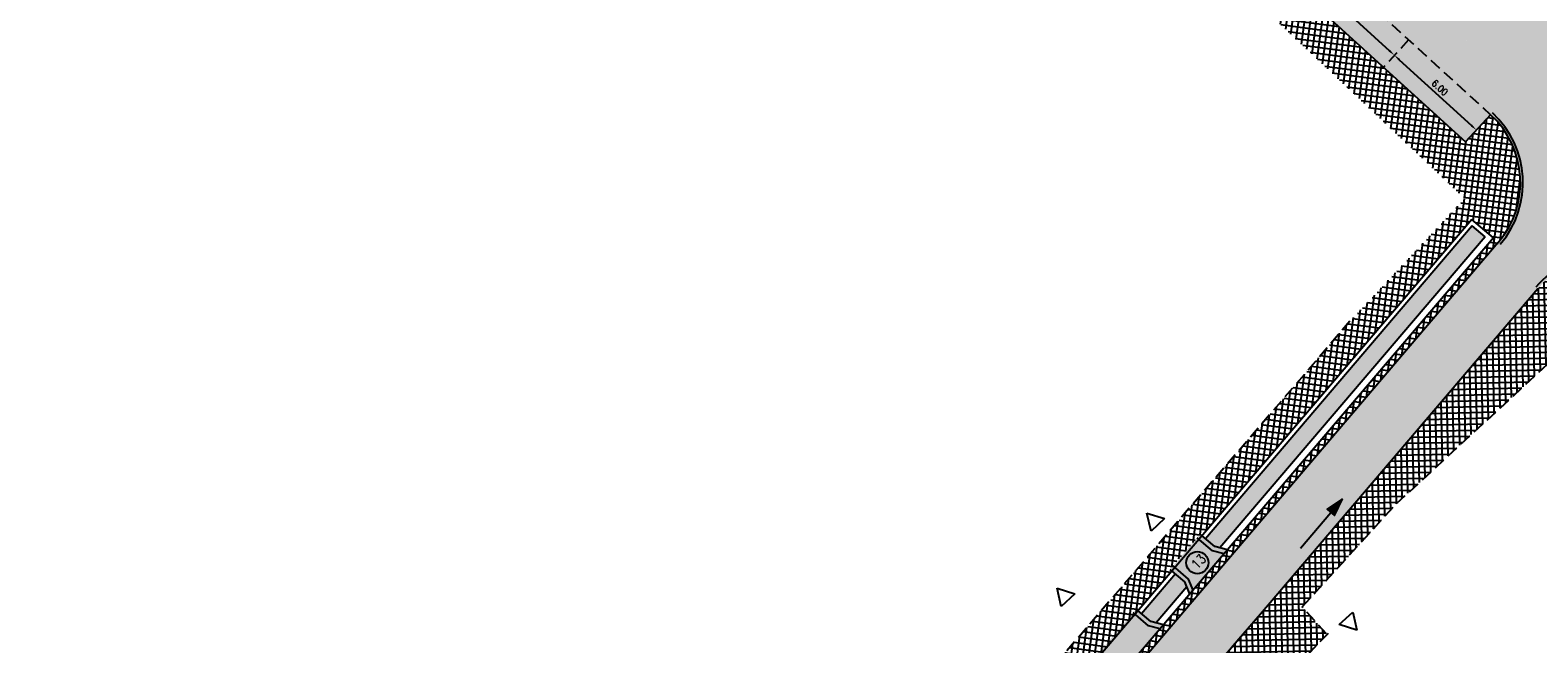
# Model space of a CAD drawing. Header units: metres. Extents: x 183890 to 185675, y 327401 to 328446.
# Tile 36 of 69: x 184107 to 184188, y 327875 to 327908. Entities that reach past the tile are written whole.
import ezdxf

# ---------------------------------------------------------------- set-up
doc = ezdxf.new("R2010")
doc.units = ezdxf.units.M
doc.header["$LTSCALE"] = 0.2
doc.header["$PDMODE"] = 35
doc.header["$PDSIZE"] = 0.2
doc.linetypes.add('HIDDEN', pattern=[9.524999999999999, 6.35, -3.175])
doc.linetypes.add('HIDDEN2', pattern=[4.762499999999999, 3.175, -1.5875])
for name, color, linetype in [('O_RIO_L_KOKER', 7, 'Continuous'), ('O_WEGEN_A_RIJWEG_GEB KL', 253, 'Continuous'), ('O_WEGEN_A_TROTTOIR', 252, 'Continuous'), ('O_WEGEN_brug', 254, 'Continuous'), ('O_WEGEN_L_2STREK', 3, 'Continuous'), ('O_WEGEN_L_OB 60x200', 2, 'HIDDEN'), ('O_WEGEN_L_P-VAK', 6, 'HIDDEN2'), ('O_WEGEN_L_RIJRICHTING', 3, 'Continuous'), ('O_WEGEN_T_BOOGSTRALEN', 7, 'Continuous'), ('O_WEGEN_T_MAATVOERING', 1, 'Continuous'), ('VOP-A', 7, 'Continuous'), ('Z_ZZZ_L_AAND_INRITTEN', 2, 'Continuous')]:
    doc.layers.add(name, color=color, linetype=linetype)
doc.styles.add('ROMANS', font='romans.shx', dxfattribs={"width": 0.9})
doc.styles.add('ROMANS1_200_25', font='romans.shx', dxfattribs={"width": 0.9, "height": 0.5})
doc.dimstyles.new('1_200', dxfattribs={"dimscale": 0.2, "dimtxt": 1.8, "dimasz": 1.8, "dimexe": 1.8, "dimexo": 0.625, "dimgap": 0.9, "dimtad": 1, "dimlfac": -1, "dimzin": 0, "dimdsep": 46, "dimtxsty": 'ROMANS', "dimcen": 0.9, "dimse1": 1, "dimse2": 1, "dimadec": 0, "dimazin": 0, "dimtfac": 1, "dimtix": 1, "dimtofl": 0, "dimtmove": 2, "dimatfit": 3, "dimfxl": 1, "dimtolj": 1, "dimtzin": 0, "dimarcsym": 0})

# ---------------------------------------------------------------- blocks, each defined once
blk = doc.blocks.new('*D99')
at = {"layer": 'Defpoints', "color": 0, "transparency": 16777216}
for p in [(184175.6282056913, 327909.8119560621), (184180.6463447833, 327906.4096574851), (184180.0600544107, 327905.767249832)]:
    blk.add_point(p, dxfattribs=at)
at = {"layer": 'O_WEGEN_T_MAATVOERING', "color": 0, "lineweight": -2, "transparency": 16777216}
blk.add_line((184176.4804035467, 327910.2116844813), (184180.3804373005, 327906.6523367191), dxfattribs=at)
at = {"layer": 'O_WEGEN_T_MAATVOERING', "color": 0, "transparency": 16777216}
for points in [[(184176.5208500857, 327910.2560023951), (184176.4399570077, 327910.1673665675), (184176.2144960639, 327910.4543637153)], [(184180.4208838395, 327906.6966546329), (184180.3399907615, 327906.6080188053), (184180.6463447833, 327906.4096574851)]]:
    blk.add_solid(points, dxfattribs=at)
at = {"layer": 'O_WEGEN_T_MAATVOERING', "color": 0, "transparency": 16777216, "insert": (184178.6730996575, 327908.697918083), "char_height": 0.36, "attachment_point": 5, "rotation": 317.61500419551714, "style": 'ROMANS'}
blk.add_mtext('\\A1;6.00', dxfattribs=at)
blk = doc.blocks.new('*D100')
at = {"layer": 'Defpoints', "color": 0, "transparency": 16777216}
for p in [(184180.0600544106, 327905.767249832), (184185.0781935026, 327902.364951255), (184184.49190313, 327901.7225436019)]:
    blk.add_point(p, dxfattribs=at)
at = {"layer": 'O_WEGEN_T_MAATVOERING', "color": 0, "lineweight": -2, "transparency": 16777216}
blk.add_line((184180.912252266, 327906.1669782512), (184184.8122860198, 327902.607630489), dxfattribs=at)
at = {"layer": 'O_WEGEN_T_MAATVOERING', "color": 0, "transparency": 16777216}
for points in [[(184180.952698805, 327906.211296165), (184180.871805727, 327906.1226603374), (184180.6463447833, 327906.4096574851)], [(184184.8527325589, 327902.6519484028), (184184.7718394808, 327902.5633125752), (184185.0781935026, 327902.364951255)]]:
    blk.add_solid(points, dxfattribs=at)
at = {"layer": 'O_WEGEN_T_MAATVOERING', "color": 0, "transparency": 16777216, "insert": (184183.1049483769, 327904.6532118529), "char_height": 0.36, "attachment_point": 5, "rotation": 317.6150041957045, "style": 'ROMANS'}
blk.add_mtext('\\A1;6.00', dxfattribs=at)

msp = doc.modelspace()

# ---------------------------------------------------------------- hatches: boundary and pattern name
at = {"layer": 'O_RIO_L_KOKER'}
h = msp.add_hatch(color=143, dxfattribs=at)
h.dxf.hatch_style = 1
h.paths.add_polyline_path([(184185.5540450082, 327896.5818023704), (184184.8553947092, 327897.1803785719), (184170.4282677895, 327880.2524397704), (184170.9305853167, 327879.8243310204), (184171.2127924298, 327879.75462345)])
h = msp.add_hatch(color=143, dxfattribs=at)
h.dxf.hatch_style = 1
h.paths.add_polyline_path([(184169.4225194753, 327877.6540228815), (184169.3089612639, 327877.9216131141), (184168.8066437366, 327878.3497218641), (184166.9726441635, 327876.1978144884), (184167.4749616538, 327875.7697057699), (184167.7571684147, 327875.6999982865)])
at = {"layer": 'O_WEGEN_A_RIJWEG_GEB KL'}
h = msp.add_hatch(color=256, dxfattribs=at)
edge = h.paths.add_edge_path()
edge.add_line((184199.7388597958, 327898.5731596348), (184197.5745056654, 327900.6183600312))
edge.add_arc((184201.2434366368, 327904.0399014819), 5.016771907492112, 137.2157899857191, 223.0017371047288, ccw=False)
edge.add_line((184197.5615420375, 327907.4474889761), (184199.3289752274, 327909.3543659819))
edge.add_line((184199.3289752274, 327909.3543659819), (184236.4311704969, 327949.3837845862))
edge.add_line((184236.4311704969, 327949.3837845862), (184245.9746956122, 327959.68003487))
edge.add_arc((184252.0165561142, 327970.0354750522), 11.98912923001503, 221.0541007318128, 239.7386626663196, ccw=False)
edge.add_arc((184238.6056641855, 327965.347556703), 5.408222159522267, 315.99596785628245, 323.90401777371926, ccw=False)
edge.add_line((184242.4957492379, 327961.5904161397), (184194.8298137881, 327910.1638180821))
edge.add_arc((184190.4292303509, 327914.2424054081), 6.000000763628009, 227.61501143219, 317.1747595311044, ccw=False)
edge.add_line((184186.3845764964, 327909.8106129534), (184183.3531336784, 327905.4928767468))
edge.add_line((184183.3531336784, 327905.4928767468), (184185.8476182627, 327903.1929301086))
edge.add_arc((184182.4408831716, 327899.5086857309), 5.017917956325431, -44.05926257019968, 47.24115736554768, ccw=False)
edge.add_line((184186.0468639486, 327896.0192153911), (184188.4023322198, 327893.7725736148))
edge.add_arc((184192.2077680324, 327890.5293255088), 5.000000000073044, 47.203610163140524, 139.5601336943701, ccw=False)
edge.add_line((184195.6047433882, 327894.1981888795), (184199.7388597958, 327898.5731596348))
msp.add_hatch(color=256, dxfattribs=at).paths.add_polyline_path([(184174.4546374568, 327920.6747005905), (184176.8143575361, 327918.5303414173), (184177.5008788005, 327917.8778253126), (184178.8454141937, 327919.3584415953), (184187.7291118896, 327911.2912292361), (184186.3845764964, 327909.8106129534), (184183.3529961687, 327905.4930035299), (184185.8476182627, 327903.1929301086), (184184.4919031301, 327901.7225436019), (184175.6282056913, 327909.8119560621), (184176.983920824, 327911.2823425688), (184170.9227830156, 327916.7881532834)])
h = msp.add_hatch(color=256, dxfattribs=at)
edge = h.paths.add_edge_path()
edge.add_arc((184069.3951899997, 327755.2360591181), 2.5, 0, 360)
edge = h.paths.add_edge_path()
edge.add_arc((184141.3339885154, 327838.4391510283), 2.5, 0, 360)
edge = h.paths.add_edge_path()
edge.add_line((184071.5434042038, 327749.8034990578), (184075.32, 327753.2100000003))
edge.add_line((184075.32, 327753.2100000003), (184074.1005622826, 327754.5927109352))
edge.add_arc((184077.851839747, 327757.900188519), 5.001148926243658, 139.434776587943, 221.4024202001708, ccw=False)
edge.add_line((184074.0526361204, 327761.1525019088), (184081.3549604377, 327769.4738817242))
edge.add_line((184081.3549604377, 327769.4738817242), (184089.841919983, 327779.1452388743))
edge.add_line((184089.841919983, 327779.1452388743), (184117.5509981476, 327810.7211801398))
edge.add_line((184117.5509981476, 327810.7211801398), (184122.3279498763, 327816.2447950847))
edge.add_line((184122.3279498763, 327816.2447950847), (184136.3969138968, 327832.7524866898))
edge.add_arc((184140.2023497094, 327829.5092385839), 5.000000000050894, 44.28618020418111, 139.5601336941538, ccw=False)
edge.add_line((184143.7816555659, 327833.0004517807), (184147.34857049, 327836.3898014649))
edge.add_line((184147.34857049, 327836.3898014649), (184146.3093073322, 327837.483510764))
edge.add_arc((184149.9339084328, 327840.9276749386), 5.000000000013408, 139.5601336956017, 223.5377885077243, ccw=False)
edge.add_line((184146.1284726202, 327844.1709230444), (184188.4023322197, 327893.7725736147))
edge.add_line((184188.4023322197, 327893.7725736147), (184186.0468639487, 327896.0192153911))
edge.add_line((184186.0468639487, 327896.0192153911), (184139.7511758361, 327841.6985887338))
edge.add_line((184139.7511758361, 327841.6985887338), (184115.1081984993, 327812.8648288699))
edge.add_line((184115.1081984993, 327812.8648288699), (184065.2713859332, 327756.0731789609))
edge.add_line((184065.2713859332, 327756.0731789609), (184037.1644505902, 327724.5552712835))
edge.add_line((184037.1644505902, 327724.5552712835), (184039.6140133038, 327722.4133805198))
edge.add_line((184039.6140133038, 327722.4133805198), (184040.1830132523, 327723.0515479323))
edge.add_line((184040.1830132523, 327723.0515479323), (184064.0575192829, 327749.8282317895))
edge.add_arc((184067.7895088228, 327746.5007321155), 5.000000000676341, 41.34209099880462, 138.2793095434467, ccw=False)
at = {"layer": 'O_WEGEN_A_TROTTOIR'}
h = msp.add_hatch(dxfattribs=at)
h.set_pattern_fill('ANSI37', color=256, scale=0.1, style=0)
h.set_pattern_definition([(82.34754323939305, (184037.0400008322, 327702.9326401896), (-0.3146723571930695, 0.04227951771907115), []), (172.3475432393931, (184037.0400008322, 327702.9326401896), (-0.04227951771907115, -0.3146723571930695), [])])
edge = h.paths.add_edge_path()
edge.add_line((184170.9238634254, 327916.7893261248), (184168.1620519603, 327914.0683892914))
edge.add_line((184168.1620519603, 327914.0683892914), (184184.4543829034, 327898.6707699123))
edge.add_line((184184.4543829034, 327898.6707699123), (184178.2445199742, 327892.0179112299))
edge.add_line((184178.2445199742, 327892.0179112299), (184159.7736778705, 327870.5080951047))
edge.add_line((184159.7736778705, 327870.5080951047), (184152.0655389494, 327861.3893509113))
edge.add_line((184152.0655389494, 327861.3893509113), (184143.1366759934, 327850.8200929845))
edge.add_line((184143.1366759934, 327850.8200929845), (184133.1612139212, 327839.0938221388))
edge.add_line((184133.1612139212, 327839.0938221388), (184128.0533838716, 327832.9952355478))
edge.add_line((184128.0533838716, 327832.9952355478), (184120.9878794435, 327824.5601401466))
edge.add_line((184120.9878794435, 327824.5601401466), (184113.5270943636, 327816.6307289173))
edge.add_line((184113.5270943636, 327816.6307289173), (184112.2763495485, 327815.3402812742))
edge.add_line((184112.2763495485, 327815.3402812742), (184109.3260929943, 327812.0411351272))
edge.add_line((184109.3260929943, 327812.0411351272), (184106.3758364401, 327808.7419889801))
edge.add_line((184106.3758364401, 327808.7419889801), (184101.8911135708, 327803.6371200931))
edge.add_line((184101.8911135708, 327803.6371200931), (184098.0173604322, 327799.2126215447))
edge.add_line((184098.0173604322, 327799.2126215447), (184094.48503175, 327795.1520159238))
edge.add_line((184094.48503175, 327795.1520159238), (184089.8638483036, 327789.8397120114))
edge.add_line((184089.8638483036, 327789.8397120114), (184080.5068335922, 327778.9974336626))
edge.add_line((184080.5068335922, 327778.9974336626), (184072.106946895, 327769.2694053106))
edge.add_line((184072.106946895, 327769.2694053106), (184069.467163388, 327766.0384463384))
edge.add_line((184069.467163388, 327766.0384463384), (184065.8851491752, 327762.2204311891))
edge.add_line((184065.8851491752, 327762.2204311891), (184062.7716076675, 327758.4149915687))
edge.add_line((184062.7716076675, 327758.4149915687), (184057.0538201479, 327752.0181105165))
edge.add_line((184057.0538201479, 327752.0181105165), (184050.045833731, 327744.1098007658))
edge.add_line((184050.045833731, 327744.1098007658), (184035.7609510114, 327727.9897242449))
edge.add_line((184035.7609510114, 327727.9897242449), (184036.8335170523, 327727.0334077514))
edge.add_line((184036.8335170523, 327727.0334077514), (184058.029058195, 327750.8204988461))
edge.add_line((184058.029058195, 327750.8204988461), (184057.9320264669, 327750.9070138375))
edge.add_line((184057.9320264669, 327750.9070138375), (184061.6597104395, 327755.0878339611))
edge.add_line((184061.6597104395, 327755.0878339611), (184061.7567421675, 327755.0013189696))
edge.add_line((184061.7567421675, 327755.0013189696), (184064.6591675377, 327758.271287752))
edge.add_line((184064.6591675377, 327758.271287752), (184064.5614555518, 327758.3570337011))
edge.add_line((184064.5614555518, 327758.3570337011), (184067.5295845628, 327761.7393716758))
edge.add_line((184067.5295845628, 327761.7393716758), (184067.6272965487, 327761.6536257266))
edge.add_line((184067.6272965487, 327761.6536257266), (184078.2062547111, 327773.7089008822))
edge.add_line((184078.2062547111, 327773.7089008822), (184078.3605611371, 327773.884741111))
edge.add_line((184078.3605611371, 327773.884741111), (184078.2628491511, 327773.9704870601))
edge.add_line((184078.2628491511, 327773.9704870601), (184081.8905623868, 327778.1044556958))
edge.add_line((184081.8905623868, 327778.1044556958), (184081.9882743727, 327778.0187097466))
edge.add_line((184081.9882743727, 327778.0187097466), (184084.8403826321, 327781.2688360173))
edge.add_line((184084.8403826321, 327781.2688360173), (184084.7426706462, 327781.3545819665))
edge.add_line((184084.7426706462, 327781.3545819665), (184088.3703838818, 327785.4885506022))
edge.add_line((184088.3703838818, 327785.4885506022), (184088.4680958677, 327785.4028046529))
edge.add_line((184088.4680958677, 327785.4028046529), (184089.3183356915, 327786.3716973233))
edge.add_line((184089.3183356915, 327786.3716973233), (184095.9005945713, 327793.8725249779))
edge.add_line((184095.9005945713, 327793.8725249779), (184100.9782996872, 327799.6588350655))
edge.add_line((184100.9782996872, 327799.6588350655), (184100.8805877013, 327799.7445810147))
edge.add_line((184100.8805877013, 327799.7445810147), (184105.5641314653, 327805.080724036))
edge.add_line((184105.5641314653, 327805.080724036), (184105.6613478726, 327804.9954129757))
edge.add_line((184105.6613478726, 327804.9954129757), (184112.2618930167, 327812.5170787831))
edge.add_arc((184105.115673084, 327818.961162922), 9.62261293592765, 317.957526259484, 319.5061315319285)
edge.add_arc((184109.2123159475, 327809.1404734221), 4.809926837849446, 47.95752626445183, 49.50613153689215)
edge.add_arc((184002.5161160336, 327911.6051224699), 147.726548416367, 318.0216747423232, 319.5702800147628)
edge.add_arc((184118.1718452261, 327819.3879406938), 4.809926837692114, 228.1998395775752, 229.7484448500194)
edge.add_arc((183832.8490808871, 328064.2733510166), 376.0658423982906, 318.6285075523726, 320.2015190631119)
edge.add_line((184121.7806535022, 327823.5576179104), (184121.6817121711, 327823.6419423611))
edge.add_line((184121.6817121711, 327823.6419423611), (184124.4141967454, 327826.8480784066))
edge.add_line((184124.4141967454, 327826.8480784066), (184124.5131380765, 327826.7637539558))
edge.add_line((184124.5131380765, 327826.7637539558), (184132.9956939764, 327836.7166841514))
edge.add_line((184132.9956939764, 327836.7166841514), (184132.8967526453, 327836.8010086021))
edge.add_line((184132.8967526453, 327836.8010086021), (184136.4643479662, 327840.9870142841))
edge.add_line((184136.4643479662, 327840.9870142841), (184136.5632892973, 327840.9026898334))
edge.add_line((184136.5632892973, 327840.9026898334), (184141.6614680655, 327846.884591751))
edge.add_line((184141.6614680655, 327846.884591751), (184141.5625267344, 327846.9689162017))
edge.add_line((184141.5625267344, 327846.9689162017), (184144.2882409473, 327850.167108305))
edge.add_line((184144.2882409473, 327850.167108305), (184144.3871822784, 327850.0827838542))
edge.add_line((184144.3871822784, 327850.0827838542), (184153.0703731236, 327860.271127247))
edge.add_line((184153.0703731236, 327860.271127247), (184152.9714317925, 327860.3554516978))
edge.add_line((184152.9714317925, 327860.3554516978), (184155.8903550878, 327863.7803439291))
edge.add_line((184155.8903550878, 327863.7803439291), (184155.9892964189, 327863.6960194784))
edge.add_line((184155.9892964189, 327863.6960194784), (184160.7856252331, 327869.3237484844))
edge.add_line((184160.7856252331, 327869.3237484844), (184160.686683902, 327869.4080729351))
edge.add_line((184160.686683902, 327869.4080729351), (184164.2304259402, 327873.5660905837))
edge.add_line((184164.2304259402, 327873.5660905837), (184164.3293672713, 327873.481766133))
edge.add_line((184164.3293672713, 327873.481766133), (184168.6163719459, 327878.5118842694))
edge.add_line((184168.6163719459, 327878.5118842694), (184168.5174306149, 327878.5962087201))
edge.add_line((184168.5174306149, 327878.5962087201), (184170.1390546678, 327880.4989266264))
edge.add_line((184170.1390546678, 327880.4989266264), (184170.2379959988, 327880.4146021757))
edge.add_line((184170.2379959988, 327880.4146021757), (184184.8263917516, 327897.5317643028))
edge.add_line((184184.8263917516, 327897.5317643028), (184186.0060768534, 327896.52635739))
edge.add_line((184186.0060768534, 327896.52635739), (184174.7037869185, 327883.2649177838))
edge.add_line((184174.7037869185, 327883.2649177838), (184164.7147772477, 327871.5444036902))
edge.add_line((184164.7147772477, 327871.5444036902), (184157.281196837, 327862.8222793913))
edge.add_line((184157.281196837, 327862.8222793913), (184152.7911996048, 327857.5539817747))
edge.add_line((184152.7911996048, 327857.5539817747), (184143.0009307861, 327846.0666584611))
edge.add_line((184143.0009307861, 327846.0666584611), (184132.3446379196, 327833.5631936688))
edge.add_line((184132.3446379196, 327833.5631936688), (184123.0009470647, 327822.5998585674))
edge.add_line((184123.0009470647, 327822.5998585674), (184116.0522002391, 327814.491513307))
edge.add_line((184116.0522002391, 327814.491513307), (184110.7072732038, 327808.3955431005))
edge.add_line((184110.7072732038, 327808.3955431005), (184097.0656220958, 327792.8501694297))
edge.add_line((184097.0656220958, 327792.8501694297), (184068.6274280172, 327760.4433625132))
edge.add_line((184068.6274280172, 327760.4433625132), (184065.6131281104, 327757.0084103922))
edge.add_line((184065.6131281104, 327757.0084103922), (184063.126618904, 327754.2086414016))
edge.add_line((184063.126618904, 327754.2086414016), (184062.277121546, 327753.2558793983))
edge.add_line((184062.277121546, 327753.2558793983), (184055.0909873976, 327745.1962009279))
edge.add_line((184055.0909873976, 327745.1962009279), (184054.4640208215, 327745.3660228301))
edge.add_line((184054.4640208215, 327745.3660228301), (184053.7407485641, 327746.0109035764))
edge.add_line((184053.7407485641, 327746.0109035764), (184035.8786978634, 327725.9625210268))
edge.add_line((184035.8786978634, 327725.9625210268), (184037.2940067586, 327724.7005499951))
edge.add_line((184037.2940067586, 327724.7005499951), (184037.757231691, 327725.2144123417))
edge.add_line((184037.757231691, 327725.2144123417), (184036.4137154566, 327726.412312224))
edge.add_line((184036.4137154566, 327726.412312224), (184044.3997146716, 327735.3690871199))
edge.add_line((184044.3997146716, 327735.3690871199), (184045.743230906, 327734.1711872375))
edge.add_line((184045.743230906, 327734.1711872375), (184051.2841199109, 327740.385625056))
edge.add_line((184051.2841199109, 327740.385625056), (184059.9341120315, 327750.0871076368))
edge.add_line((184059.9341120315, 327750.0871076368), (184083.2532874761, 327776.5644946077))
edge.add_line((184083.2532874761, 327776.5644946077), (184097.6306978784, 327792.9483044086))
edge.add_line((184097.6306978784, 327792.9483044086), (184127.4296871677, 327827.2817088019))
edge.add_line((184127.4296871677, 327827.2817088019), (184139.7511758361, 327841.6985887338))
edge.add_line((184139.7511758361, 327841.6985887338), (184153.0590756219, 327857.3132925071))
edge.add_line((184153.0590756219, 327857.3132925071), (184171.2630905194, 327878.6728086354))
edge.add_line((184171.2630905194, 327878.6728086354), (184186.0468639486, 327896.0192153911))
edge.add_arc((184182.4408831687, 327899.5086857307), 5.017917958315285, 315.9407374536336, 407.2411573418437)
edge.add_line((184185.8476182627, 327903.1929301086), (184184.4919031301, 327901.7225436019))
edge.add_line((184184.4919031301, 327901.7225436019), (184175.6282056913, 327909.8119560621))
edge.add_line((184175.6282056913, 327909.8119560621), (184176.983920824, 327911.2823425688))
edge.add_line((184176.983920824, 327911.2823425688), (184170.9238634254, 327916.7893261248))
h = msp.add_hatch(dxfattribs=at)
h.set_pattern_fill('ANSI37', color=256, scale=0.1, style=0)
h.set_pattern_definition([(91.25158184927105, (184175.1258712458, 327907.1957181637), (-0.3174242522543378, -0.006934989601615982), []), (181.251581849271, (184175.1258712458, 327907.1957181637), (0.006934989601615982, -0.3174242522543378), [])])
edge = h.paths.add_edge_path()
edge.add_line((184196.8949519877, 327892.6565846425), (184194.5718264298, 327890.0820533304))
edge.add_line((184194.5718264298, 327890.0820533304), (184191.8300248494, 327892.3728361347))
edge.add_line((184191.8300248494, 327892.3728361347), (184180.7604043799, 327882.1533352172))
edge.add_line((184180.7604043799, 327882.1533352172), (184175.6598031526, 327876.560005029))
edge.add_line((184175.6598031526, 327876.560005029), (184176.9766607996, 327875.1155767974))
edge.add_line((184176.9766607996, 327875.1155767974), (184177.0123825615, 327875.0813027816))
edge.add_line((184177.0123825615, 327875.0813027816), (184169.5757949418, 327867.3305911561))
edge.add_line((184169.5757949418, 327867.3305911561), (184166.3237158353, 327863.6293630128))
edge.add_line((184166.3237158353, 327863.6293630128), (184157.8742382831, 327853.8035572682))
edge.add_line((184157.8742382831, 327853.8035572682), (184147.9199614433, 327842.2338524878))
edge.add_line((184147.9199614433, 327842.2338524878), (184147.0308984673, 327840.5163444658))
edge.add_line((184147.0308984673, 327840.5163444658), (184146.9803319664, 327839.7010886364))
edge.add_line((184146.9803319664, 327839.7010886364), (184147.2780570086, 327838.8945800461))
edge.add_line((184147.2780570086, 327838.8945800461), (184147.9398591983, 327837.6321422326))
edge.add_line((184147.9398591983, 327837.6321422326), (184147.993, 327837.66))
edge.add_line((184147.993, 327837.66), (184151.868, 327834.104))
edge.add_line((184151.868, 327834.104), (184152.03, 327834.281))
edge.add_line((184152.03, 327834.281), (184157.058, 327829.667))
edge.add_line((184157.058, 327829.667), (184156.459, 327829.468))
edge.add_line((184156.459, 327829.468), (184155.322, 327828.023))
edge.add_line((184155.322, 327828.023), (184157.294, 327820.229))
edge.add_line((184157.294, 327820.229), (184157.8605622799, 327817.9891109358))
edge.add_line((184157.8605622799, 327817.9891109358), (184157.0897761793, 327817.7869460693))
edge.add_arc((184106.9736482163, 327804.296811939), 51.90000000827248, 15.06564240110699, 21.79986944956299)
edge.add_line((184155.1621065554, 327823.5706928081), (184153.2273115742, 327828.4080573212))
edge.add_arc((184134.4718807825, 327820.9064697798), 20.19999999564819, 21.79986944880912, 29.29358980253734)
edge.add_arc((184134.4718807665, 327820.9064697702), 20.20000001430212, 29.29358980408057, 35.3709968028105)
edge.add_line((184150.9433834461, 327832.5996130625), (184150.3032940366, 327833.4836425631))
edge.add_line((184150.3032940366, 327833.4836425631), (184148.8787940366, 327835.0696425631))
edge.add_line((184148.8787940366, 327835.0696425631), (184147.196639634, 327836.840038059))
edge.add_line((184147.196639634, 327836.840038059), (184147.0658309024, 327836.6873535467))
edge.add_line((184147.0658309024, 327836.6873535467), (184146.3093073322, 327837.483510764))
edge.add_arc((184149.933908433, 327840.9276749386), 5.000000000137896, 139.5601336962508, 223.537788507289, ccw=False)
edge.add_line((184146.1284726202, 327844.1709230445), (184148.8936022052, 327847.4153628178))
edge.add_line((184148.8936022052, 327847.4153628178), (184150.2635590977, 327846.2477934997))
edge.add_line((184150.2635590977, 327846.2477934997), (184159.5247773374, 327857.1143601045))
edge.add_line((184159.5247773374, 327857.1143601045), (184166.0299317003, 327864.7471241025))
edge.add_line((184166.0299317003, 327864.7471241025), (184164.6599748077, 327865.9146934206))
edge.add_line((184164.6599748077, 327865.9146934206), (184173.4096042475, 327876.1809919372))
edge.add_line((184173.4096042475, 327876.1809919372), (184177.1577862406, 327880.5788873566))
edge.add_line((184177.1577862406, 327880.5788873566), (184188.4023322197, 327893.7725736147))
edge.add_arc((184192.2077680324, 327890.5293255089), 4.999999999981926, 47.20361016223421, 139.5601336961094, ccw=False)
edge.add_line((184195.6047433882, 327894.1981888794), (184195.4649020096, 327894.0552050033))
edge.add_line((184195.4649020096, 327894.0552050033), (184196.8949519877, 327892.6565846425))
at = {"layer": 'O_WEGEN_brug'}
h = msp.add_hatch(color=256, dxfattribs=at)
h.dxf.hatch_style = 1
h.paths.add_polyline_path([(184168.8813788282, 327879.0232440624), (184168.5174306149, 327878.5962087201), (184169.3088683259, 327877.9216923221), (184169.5884891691, 327877.2629294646), (184171.6252489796, 327879.6527431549), (184170.9305853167, 327879.8243310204), (184170.1390546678, 327880.4989266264)])
h = msp.add_hatch(color=256, dxfattribs=at)
h.dxf.hatch_style = 1
h.paths.add_polyline_path([(184161.2095326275, 327870.0215522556), (184160.8455844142, 327869.5945169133), (184161.6370221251, 327868.9200005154), (184161.9166429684, 327868.2612376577), (184168.1697325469, 327875.5980914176), (184167.4749616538, 327875.7697057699), (184166.6834310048, 327876.4443013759)])
at = {"layer": 'O_WEGEN_L_RIJRICHTING'}
msp.add_hatch(color=256, dxfattribs=at).paths.add_polyline_path([(184177.8421918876, 327882.4144102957), (184177.0186606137, 327881.8471394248), (184177.4126283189, 327881.5113736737)])

# ---------------------------------------------------------------- linework, layer by layer
at = {"layer": 'O_RIO_L_KOKER'}
for p, q in [((184186.0061799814, 327896.5262694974), (184184.8263917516, 327897.5317643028)), ((184185.5539776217, 327896.5817233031), (184184.8554620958, 327897.1804576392))]:
    msp.add_line(p, q, dxfattribs=at)
for points in [[(184184.8263917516, 327897.5317643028), (184118.4007401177, 327819.5918271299, -0.003614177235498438), (184113.6725839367, 327814.124634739), (184063.84074634, 327757.3386540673), (184061.7567421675, 327755.0013189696), (184061.6597104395, 327755.0878339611), (184057.9320264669, 327750.9070138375), (184058.029058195, 327750.8204988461), (184053.7407485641, 327746.0109035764)], [(184186.0061799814, 327896.5262694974), (184119.5804252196, 327818.5864202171, -0.003614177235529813), (184114.8376114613, 327813.1022791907), (184065.0017365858, 327756.3116978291), (184055.0909873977, 327745.1962009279)]]:
    msp.add_lwpolyline(points, format="xyb", dxfattribs=at)
for points in [[(184184.8554620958, 327897.1804576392), (184170.4282677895, 327880.2524397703)], [(184185.5539776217, 327896.5817233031), (184171.2127924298, 327879.75462345)], [(184171.4439458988, 327879.4400128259), (184170.8133399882, 327879.5957778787), (184169.9768922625, 327880.3086548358)], [(184171.6252489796, 327879.6527431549), (184170.9305853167, 327879.8243310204), (184170.1390546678, 327880.4989266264)], [(184168.8066437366, 327878.349721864), (184166.9726438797, 327876.1978147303)], [(184169.5884891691, 327877.2629294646), (184169.3089612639, 327877.9216131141), (184168.5174306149, 327878.5962087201)], [(184169.7697922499, 327877.4756597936), (184169.5160407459, 327878.0736035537), (184168.6795930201, 327878.7864805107)], [(184169.4225194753, 327877.6540228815), (184167.7571684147, 327875.6999982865)], [(184167.9883222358, 327875.3853875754), (184167.3577163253, 327875.5411526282), (184166.5212685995, 327876.2540295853)], [(184168.1696253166, 327875.5981179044), (184167.4749616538, 327875.7697057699), (184166.6834310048, 327876.4443013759)]]:
    msp.add_lwpolyline(points, dxfattribs=at)
at = {"layer": 'O_WEGEN_L_2STREK', "linetype": 'Continuous'}
msp.add_line((184186.2637346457, 327896.2736786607), (184119.8544165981, 327818.3529063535), dxfattribs=at)
for points in [[(184175.6282056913, 327909.8119560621), (184184.4919031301, 327901.7225436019)], [(184185.8476182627, 327903.1929301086), (184184.4919031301, 327901.7225436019)], [(184188.4023322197, 327893.7725736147), (184173.4096042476, 327876.1809919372)], [(184173.4096042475, 327876.1809919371), (184172.2420349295, 327874.8110350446)], [(184172.2420349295, 327874.8110350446), (184166.728553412, 327868.3418414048), (184164.6599748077, 327865.9146934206)]]:
    msp.add_lwpolyline(points, dxfattribs=at)
msp.add_arc((184182.4583304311, 327899.5169638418), 5, 319.5601336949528, 47.32354828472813, dxfattribs=at)
at = {"layer": 'O_WEGEN_L_2STREK', "color": 250, "linetype": 'Continuous'}
for centre, start, end in [((184182.4583304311, 327899.5169638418), 319.5601336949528, 47.32354828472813), ((184192.2077680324, 327890.5293255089), 47.20361016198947, 139.5601336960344)]:
    msp.add_arc(centre, 5.14, start, end, dxfattribs=at)
at = {"layer": 'O_WEGEN_L_OB 60x200', "ltscale": 0.5}
for points in [[(184176.9766607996, 327875.1155767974), (184175.6598031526, 327876.560005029), (184180.7604043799, 327882.1533352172), (184191.8300248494, 327892.3728361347), (184194.5718264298, 327890.0820533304)], [(184178.2445199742, 327892.0179112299), (184159.7736778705, 327870.5080951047), (184152.0683697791, 327861.3869822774), (184143.1366759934, 327850.8200929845), (184136.7897641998, 327843.4261957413), (184122.2669978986, 327826.0864747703), (184120.9878794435, 327824.5601401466), (184113.5270943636, 327816.6307289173), (184112.2763495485, 327815.3402812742), (184106.3758364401, 327808.7419889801), (184099.3551726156, 327800.7505100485), (184089.8638483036, 327789.8397120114), (184083.1364274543, 327782.0428037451), (184072.106946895, 327769.2694053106), (184069.467163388, 327766.0384463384), (184065.8851491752, 327762.2204311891), (184062.7716076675, 327758.4149915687), (184057.0538201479, 327752.0181105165), (184035.7609510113, 327727.9897242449)], [(184177.0577053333, 327875.1285400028), (184169.5757949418, 327867.3305911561), (184166.3237158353, 327863.6293630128), (184149.4247607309, 327843.9777515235), (184147.9199614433, 327842.2338524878), (184147.0308984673, 327840.5163444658), (184146.9803319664, 327839.7010886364), (184147.2780570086, 327838.8945800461), (184147.9398591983, 327837.6321422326)]]:
    msp.add_lwpolyline(points, dxfattribs=at)
at = {"layer": 'O_WEGEN_L_P-VAK'}
for points in [[(184176.983920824, 327911.2823425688), (184185.8476182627, 327903.1929301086)], [(184181.4157695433, 327907.2376363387), (184180.0600544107, 327905.767249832)]]:
    msp.add_lwpolyline(points, dxfattribs=at)
at = {"layer": 'O_WEGEN_L_RIJRICHTING'}
msp.add_lwpolyline([(184175.5719182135, 327879.7506052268), (184177.2156444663, 327881.6792565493)], dxfattribs=at)
msp.add_lwpolyline([(184177.8421918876, 327882.4144102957), (184177.0186606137, 327881.8471394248), (184177.4126283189, 327881.5113736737)], close=True, dxfattribs=at)
at = {"layer": 'VOP-A'}
msp.add_circle((184169.9944218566, 327878.9572098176), 0.6, dxfattribs=at)
at = {"layer": 'Z_ZZZ_L_AAND_INRITTEN'}
for p, q in [((184167.4917309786, 327880.6613531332), (184167.2684355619, 327881.6361039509)), ((184167.2684355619, 327881.6361039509), (184168.2242422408, 327881.3421080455)), ((184168.2242422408, 327881.3421080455), (184167.4917309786, 327880.6613531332)), ((184162.6355596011, 327876.5953298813), (184162.4122641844, 327877.570080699)), ((184162.4122641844, 327877.570080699), (184163.3680708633, 327877.2760847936)), ((184163.3680708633, 327877.2760847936), (184162.6355596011, 327876.5953298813)), ((184177.665787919, 327875.6084606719), (184178.4005148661, 327876.2868236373)), ((184178.4005148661, 327876.2868236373), (184178.6206309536, 327875.3113499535)), ((184178.6206309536, 327875.3113499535), (184177.665787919, 327875.6084606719))]:
    msp.add_line(p, q, dxfattribs=at)

# ---------------------------------------------------------------- texts
at = {"layer": 'O_WEGEN_T_BOOGSTRALEN', "insert": (184169.6115928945, 327878.9174224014), "char_height": 0.4999999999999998, "width": 4.374165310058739, "attachment_point": 1, "rotation": 45.47487085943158, "style": 'ROMANS1_200_25'}
msp.add_mtext('13', dxfattribs=at)

# ---------------------------------------------------------------- dimensions: what is measured, and where the dimension line sits
at = {"layer": 'O_WEGEN_T_MAATVOERING'}
for p1, p2, distance, picture, middle in [((184175.6282056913, 327909.8119560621), (184180.0600544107, 327905.767249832), 0.8697263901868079, '*D99', (184178.6730996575, 327908.697918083)), ((184180.0600544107, 327905.767249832), (184184.4919031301, 327901.7225436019), 0.8697263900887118, '*D100', (184183.1049483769, 327904.6532118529))]:
    dim = msp.add_aligned_dim(p1=p1, p2=p2, distance=distance, dimstyle='1_200', dxfattribs=at)
    dim.commit()
    dim.dimension.update_dxf_attribs({"geometry": picture, "text_midpoint": middle})

doc.saveas('drawing.dxf')
